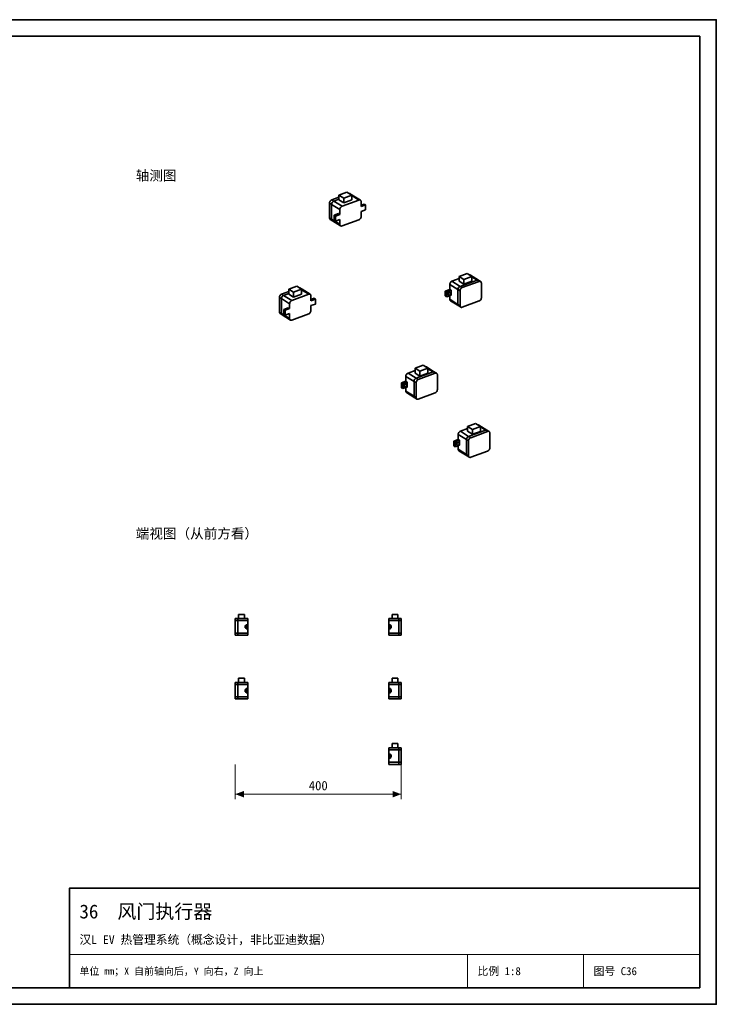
# Model space of a CAD drawing. Header units: millimetres. Extents: x 0 to 420, y 0 to 297.
# Tile 3 of 3: x 210 to 420, y 0 to 297. Entities that reach past the tile are written whole.
import ezdxf
from ezdxf.enums import TextEntityAlignment as Align

# ---------------------------------------------------------------- set-up
doc = ezdxf.new("R2010")
doc.units = ezdxf.units.MM
doc.linetypes.add('DASHED', pattern=[1.524, 1.27, -0.254])
for name, color, linetype, lineweight, true_color in [('DIM', 7, 'Continuous', 18, 0x1e5aa0), ('FRAME', 7, 'Continuous', 35, 0x3c3c3c), ('HIDDEN', 7, 'DASHED', 13, 0x969696), ('OUTLINE', 7, 'Continuous', 35, 0x141414), ('TEXT', 7, 'Continuous', 18, 0x141414), ('THIN', 7, 'Continuous', 13, 0x6e6e6e)]:
    doc.layers.add(name, color=color, linetype=linetype, lineweight=lineweight, true_color=true_color)
doc.styles.add('ZH', font='simsun.ttc')

msp = doc.modelspace()

# ---------------------------------------------------------------- hatches: boundary and pattern name
at = {"layer": 'DIM'}
for points in [[(275, 63.38), (277.6, 62.39), (277.6, 64.36)], [(325, 63.38), (322.4, 64.36), (322.4, 62.39)]]:
    msp.add_hatch(color=7, dxfattribs=at).paths.add_polyline_path(points)

# ---------------------------------------------------------------- linework, layer by layer
for points in [[(275, 72.38), (275, 61.88)], [(325, 72.38), (325, 61.88)], [(275, 63.38), (325, 63.38)]]:
    msp.add_lwpolyline(points, dxfattribs=at)
at = {"layer": 'FRAME'}
for points in [[(0, 0), (420, 0), (420, 297), (0, 297)], [(5, 5), (415, 5), (415, 292), (5, 292)], [(225, 5), (415, 5), (415, 35), (225, 35)]]:
    msp.add_lwpolyline(points, close=True, dxfattribs=at)
at = {"layer": 'HIDDEN'}
for points in [[(275, 115.75), (275, 115.85), (275, 115.96), (275, 116.06), (275, 116.17), (275, 116.27), (275, 116.38)], [(275.75, 116.38), (275, 116.38)], [(275.75, 116.38), (275.75, 116.27), (275.75, 116.17), (275.75, 116.06), (275.75, 115.96), (275.75, 115.85), (275.75, 115.75)], [(278.75, 116.38), (275.75, 116.38)], [(277.75, 117.62), (276, 117.62)], [(276, 116.38), (276, 117.62)], [(277.75, 116.38), (276, 116.38)], [(277.75, 116.38), (276, 116.38)], [(277.75, 116.38), (277.75, 117.62)], [(278.75, 115.75), (278.75, 115.85), (278.75, 115.96), (278.75, 116.06), (278.75, 116.17), (278.75, 116.27), (278.75, 116.38)], [(321.25, 115.75), (321.25, 115.85), (321.25, 115.96), (321.25, 116.06), (321.25, 116.17), (321.25, 116.27), (321.25, 116.38)], [(324.25, 116.38), (321.25, 116.38)], [(324, 117.62), (322.25, 117.62)], [(322.25, 116.38), (322.25, 117.62)], [(324, 116.38), (322.25, 116.38)], [(324, 116.38), (322.25, 116.38)], [(324, 116.38), (324, 117.62)], [(324.25, 116.38), (324.25, 116.27), (324.25, 116.17), (324.25, 116.06), (324.25, 115.96), (324.25, 115.85), (324.25, 115.75)], [(325, 116.38), (324.25, 116.38)], [(325, 115.75), (325, 115.85), (325, 115.96), (325, 116.06), (325, 116.17), (325, 116.27), (325, 116.38)], [(275, 112), (275, 115.75)], [(275.75, 115.75), (275, 115.75)], [(275.75, 112), (275.75, 115.75)], [(278.75, 115.75), (275.75, 115.75)], [(278.01, 114.22), (278.01, 114.05)], [(278.25, 114.22), (278.01, 114.22)], [(278.01, 114.22), (278.01, 114.05)], [(278.01, 114.05), (278.01, 114.22)], [(278.25, 114.05), (278.01, 114.05)], [(278.01, 114.05), (278.01, 113.7)], [(278.25, 114.05), (278.01, 114.05)], [(278.25, 114.05), (278.01, 114.05)], [(278.01, 114.05), (278.01, 113.7)], [(278.01, 113.7), (278.01, 114.05)], [(278.25, 113.7), (278.01, 113.7)], [(278.01, 113.7), (278.01, 113.53)], [(278.25, 113.7), (278.01, 113.7)], [(278.01, 113.7), (278.01, 113.53)], [(278.01, 113.53), (278.01, 113.7)], [(278.25, 113.7), (278.01, 113.7)], [(278.25, 113.53), (278.01, 113.53)], [(278.25, 113.25), (278.25, 114.5)], [(278.75, 114.5), (278.25, 114.5)], [(278.25, 113.25), (278.25, 114.5)], [(278.75, 114.5), (278.25, 114.5)], [(278.25, 113.25), (278.25, 114.5)], [(278.75, 114.5), (278.25, 114.5)], [(278.25, 114.22), (278.25, 114.05)], [(278.25, 114.05), (278.25, 114.22)], [(278.25, 114.22), (278.25, 114.05)], [(278.25, 114.05), (278.25, 114.22)], [(278.25, 114.06), (278.25, 114), (278.25, 113.94), (278.25, 113.88), (278.25, 113.81), (278.25, 113.75), (278.25, 113.69)], [(278.25, 113.69), (278.25, 113.75), (278.25, 113.81), (278.25, 113.88), (278.25, 113.94), (278.25, 114), (278.25, 114.06)], [(278.69, 114.06), (278.25, 114.06)], [(278.25, 114.06), (278.25, 114), (278.25, 113.94), (278.25, 113.88), (278.25, 113.81), (278.25, 113.75), (278.25, 113.69)], [(278.25, 113.69), (278.25, 113.75), (278.25, 113.81), (278.25, 113.88), (278.25, 113.94), (278.25, 114), (278.25, 114.06)], [(278.69, 114.06), (278.25, 114.06)], [(278.25, 114.05), (278.25, 113.7)], [(278.25, 113.7), (278.25, 114.05)], [(278.25, 114.05), (278.25, 113.7)], [(278.25, 113.7), (278.25, 114.05)], [(278.25, 113.7), (278.25, 113.53)], [(278.25, 113.53), (278.25, 113.7)], [(278.25, 113.7), (278.25, 113.53)], [(278.25, 113.53), (278.25, 113.7)], [(278.69, 113.69), (278.25, 113.69)], [(278.69, 113.69), (278.25, 113.69)], [(278.75, 113.25), (278.25, 113.25)], [(278.75, 113.25), (278.25, 113.25)], [(278.75, 113.25), (278.25, 113.25)], [(278.69, 114.06), (278.69, 114), (278.69, 113.94), (278.69, 113.88), (278.69, 113.81), (278.69, 113.75), (278.69, 113.69)], [(278.69, 113.69), (278.69, 113.75), (278.69, 113.81), (278.69, 113.88), (278.69, 113.94), (278.69, 114), (278.69, 114.06)], [(278.69, 114.06), (278.69, 114), (278.69, 113.94), (278.69, 113.88), (278.69, 113.81), (278.69, 113.75), (278.69, 113.69)], [(278.69, 113.69), (278.69, 113.75), (278.69, 113.81), (278.69, 113.88), (278.69, 113.94), (278.69, 114), (278.69, 114.06)], [(278.75, 114.5), (278.75, 115.75)], [(278.75, 113.25), (278.75, 114.5)], [(278.75, 112), (278.75, 113.25)], [(321.25, 114.5), (321.25, 115.75)], [(324.25, 115.75), (321.25, 115.75)], [(321.75, 114.5), (321.25, 114.5)], [(321.25, 113.25), (321.25, 114.5)], [(321.75, 114.5), (321.25, 114.5)], [(321.75, 114.5), (321.25, 114.5)], [(321.75, 113.25), (321.25, 113.25)], [(321.25, 112), (321.25, 113.25)], [(321.75, 113.25), (321.25, 113.25)], [(321.75, 113.25), (321.25, 113.25)], [(321.31, 113.69), (321.31, 113.75), (321.31, 113.81), (321.31, 113.88), (321.31, 113.94), (321.31, 114), (321.31, 114.06)], [(321.31, 114.06), (321.31, 114), (321.31, 113.94), (321.31, 113.88), (321.31, 113.81), (321.31, 113.75), (321.31, 113.69)], [(321.31, 113.69), (321.31, 113.75), (321.31, 113.81), (321.31, 113.88), (321.31, 113.94), (321.31, 114), (321.31, 114.06)], [(321.31, 114.06), (321.31, 114), (321.31, 113.94), (321.31, 113.88), (321.31, 113.81), (321.31, 113.75), (321.31, 113.69)], [(321.31, 114.06), (321.75, 114.06)], [(321.31, 114.06), (321.75, 114.06)], [(321.31, 113.69), (321.75, 113.69)], [(321.31, 113.69), (321.75, 113.69)], [(321.75, 113.25), (321.75, 114.5)], [(321.75, 113.25), (321.75, 114.5)], [(321.75, 113.25), (321.75, 114.5)], [(321.75, 114.05), (321.75, 114.22)], [(321.75, 114.22), (321.75, 114.05)], [(321.75, 114.05), (321.75, 114.22)], [(321.75, 114.22), (321.75, 114.05)], [(321.75, 114.22), (321.99, 114.22)], [(321.75, 113.69), (321.75, 113.75), (321.75, 113.81), (321.75, 113.88), (321.75, 113.94), (321.75, 114), (321.75, 114.06)], [(321.75, 114.06), (321.75, 114), (321.75, 113.94), (321.75, 113.88), (321.75, 113.81), (321.75, 113.75), (321.75, 113.69)], [(321.75, 113.69), (321.75, 113.75), (321.75, 113.81), (321.75, 113.88), (321.75, 113.94), (321.75, 114), (321.75, 114.06)], [(321.75, 114.06), (321.75, 114), (321.75, 113.94), (321.75, 113.88), (321.75, 113.81), (321.75, 113.75), (321.75, 113.69)], [(321.75, 114.05), (321.99, 114.05)], [(321.75, 113.7), (321.75, 114.05)], [(321.75, 114.05), (321.75, 113.7)], [(321.75, 114.05), (321.99, 114.05)], [(321.75, 113.7), (321.75, 114.05)], [(321.75, 114.05), (321.75, 113.7)], [(321.75, 114.05), (321.99, 114.05)], [(321.75, 113.7), (321.99, 113.7)], [(321.75, 113.53), (321.75, 113.7)], [(321.75, 113.7), (321.75, 113.53)], [(321.75, 113.7), (321.99, 113.7)], [(321.75, 113.53), (321.75, 113.7)], [(321.75, 113.7), (321.99, 113.7)], [(321.75, 113.7), (321.75, 113.53)], [(321.75, 113.53), (321.99, 113.53)], [(321.99, 114.05), (321.99, 114.22)], [(321.99, 114.05), (321.99, 114.22)], [(321.99, 114.22), (321.99, 114.05)], [(321.99, 113.7), (321.99, 114.05)], [(321.99, 113.7), (321.99, 114.05)], [(321.99, 114.05), (321.99, 113.7)], [(321.99, 113.53), (321.99, 113.7)], [(321.99, 113.53), (321.99, 113.7)], [(321.99, 113.7), (321.99, 113.53)], [(324.25, 112), (324.25, 115.75)], [(325, 115.75), (324.25, 115.75)], [(325, 112), (325, 115.75)], [(275, 112), (275, 111.9), (275, 111.79), (275, 111.69), (275, 111.58), (275, 111.48), (275, 111.38)], [(275.75, 112), (275, 112)], [(275.75, 111.38), (275, 111.38)], [(275.75, 112), (275.75, 111.9), (275.75, 111.79), (275.75, 111.69), (275.75, 111.58), (275.75, 111.48), (275.75, 111.38)], [(278.75, 112), (275.75, 112)], [(278.75, 111.38), (275.75, 111.38)], [(278.75, 112), (278.75, 111.9), (278.75, 111.79), (278.75, 111.69), (278.75, 111.58), (278.75, 111.48), (278.75, 111.38)], [(321.25, 112), (321.25, 111.9), (321.25, 111.79), (321.25, 111.69), (321.25, 111.58), (321.25, 111.48), (321.25, 111.38)], [(324.25, 112), (321.25, 112)], [(324.25, 111.38), (321.25, 111.38)], [(324.25, 112), (324.25, 111.9), (324.25, 111.79), (324.25, 111.69), (324.25, 111.58), (324.25, 111.48), (324.25, 111.38)], [(325, 112), (324.25, 112)], [(325, 111.38), (324.25, 111.38)], [(325, 112), (325, 111.9), (325, 111.79), (325, 111.69), (325, 111.58), (325, 111.48), (325, 111.38)], [(277.75, 98.38), (276, 98.38)], [(276, 97.12), (276, 98.38)], [(277.75, 97.12), (277.75, 98.38)], [(324, 98.38), (322.25, 98.38)], [(322.25, 97.12), (322.25, 98.38)], [(324, 97.12), (324, 98.38)], [(275, 96.5), (275, 96.6), (275, 96.71), (275, 96.81), (275, 96.92), (275, 97.02), (275, 97.12)], [(275.75, 97.12), (275, 97.12)], [(275, 92.75), (275, 96.5)], [(275.75, 96.5), (275, 96.5)], [(275.75, 97.12), (275.75, 97.02), (275.75, 96.92), (275.75, 96.81), (275.75, 96.71), (275.75, 96.6), (275.75, 96.5)], [(278.75, 97.12), (275.75, 97.12)], [(275.75, 92.75), (275.75, 96.5)], [(278.75, 96.5), (275.75, 96.5)], [(277.75, 97.12), (276, 97.12)], [(277.75, 97.12), (276, 97.12)], [(278.25, 94), (278.25, 95.25)], [(278.75, 95.25), (278.25, 95.25)], [(278.25, 94), (278.25, 95.25)], [(278.75, 95.25), (278.25, 95.25)], [(278.25, 94), (278.25, 95.25)], [(278.75, 95.25), (278.25, 95.25)], [(278.75, 96.5), (278.75, 96.6), (278.75, 96.71), (278.75, 96.81), (278.75, 96.92), (278.75, 97.02), (278.75, 97.12)], [(278.75, 95.25), (278.75, 96.5)], [(278.75, 94), (278.75, 95.25)], [(321.25, 96.5), (321.25, 96.6), (321.25, 96.71), (321.25, 96.81), (321.25, 96.92), (321.25, 97.02), (321.25, 97.12)], [(324.25, 97.12), (321.25, 97.12)], [(321.25, 95.25), (321.25, 96.5)], [(324.25, 96.5), (321.25, 96.5)], [(321.75, 95.25), (321.25, 95.25)], [(321.25, 94), (321.25, 95.25)], [(321.75, 95.25), (321.25, 95.25)], [(321.75, 95.25), (321.25, 95.25)], [(321.75, 94), (321.75, 95.25)], [(321.75, 94), (321.75, 95.25)], [(321.75, 94), (321.75, 95.25)], [(324, 97.12), (322.25, 97.12)], [(324, 97.12), (322.25, 97.12)], [(324.25, 97.12), (324.25, 97.02), (324.25, 96.92), (324.25, 96.81), (324.25, 96.71), (324.25, 96.6), (324.25, 96.5)], [(325, 97.12), (324.25, 97.12)], [(324.25, 92.75), (324.25, 96.5)], [(325, 96.5), (324.25, 96.5)], [(325, 96.5), (325, 96.6), (325, 96.71), (325, 96.81), (325, 96.92), (325, 97.02), (325, 97.12)], [(325, 92.75), (325, 96.5)], [(275, 92.75), (275, 92.65), (275, 92.54), (275, 92.44), (275, 92.33), (275, 92.23), (275, 92.12)], [(275.75, 92.75), (275, 92.75)], [(275.75, 92.12), (275, 92.12)], [(275.75, 92.75), (275.75, 92.65), (275.75, 92.54), (275.75, 92.44), (275.75, 92.33), (275.75, 92.23), (275.75, 92.12)], [(278.75, 92.75), (275.75, 92.75)], [(278.75, 92.12), (275.75, 92.12)], [(278.01, 94.97), (278.01, 94.8)], [(278.25, 94.97), (278.01, 94.97)], [(278.01, 94.97), (278.01, 94.8)], [(278.01, 94.8), (278.01, 94.97)], [(278.25, 94.8), (278.01, 94.8)], [(278.01, 94.8), (278.01, 94.45)], [(278.25, 94.8), (278.01, 94.8)], [(278.25, 94.8), (278.01, 94.8)], [(278.01, 94.8), (278.01, 94.45)], [(278.01, 94.45), (278.01, 94.8)], [(278.25, 94.45), (278.01, 94.45)], [(278.01, 94.45), (278.01, 94.28)], [(278.25, 94.45), (278.01, 94.45)], [(278.01, 94.45), (278.01, 94.28)], [(278.01, 94.28), (278.01, 94.45)], [(278.25, 94.45), (278.01, 94.45)], [(278.25, 94.28), (278.01, 94.28)], [(278.25, 94.97), (278.25, 94.8)], [(278.25, 94.8), (278.25, 94.97)], [(278.25, 94.97), (278.25, 94.8)], [(278.25, 94.8), (278.25, 94.97)], [(278.25, 94.81), (278.25, 94.75), (278.25, 94.69), (278.25, 94.62), (278.25, 94.56), (278.25, 94.5), (278.25, 94.44)], [(278.25, 94.44), (278.25, 94.5), (278.25, 94.56), (278.25, 94.62), (278.25, 94.69), (278.25, 94.75), (278.25, 94.81)], [(278.69, 94.81), (278.25, 94.81)], [(278.25, 94.81), (278.25, 94.75), (278.25, 94.69), (278.25, 94.62), (278.25, 94.56), (278.25, 94.5), (278.25, 94.44)], [(278.25, 94.44), (278.25, 94.5), (278.25, 94.56), (278.25, 94.62), (278.25, 94.69), (278.25, 94.75), (278.25, 94.81)], [(278.69, 94.81), (278.25, 94.81)], [(278.25, 94.8), (278.25, 94.45)], [(278.25, 94.45), (278.25, 94.8)], [(278.25, 94.8), (278.25, 94.45)], [(278.25, 94.45), (278.25, 94.8)], [(278.25, 94.45), (278.25, 94.28)], [(278.25, 94.28), (278.25, 94.45)], [(278.25, 94.45), (278.25, 94.28)], [(278.25, 94.28), (278.25, 94.45)], [(278.69, 94.44), (278.25, 94.44)], [(278.69, 94.44), (278.25, 94.44)], [(278.75, 94), (278.25, 94)], [(278.75, 94), (278.25, 94)], [(278.75, 94), (278.25, 94)], [(278.69, 94.81), (278.69, 94.75), (278.69, 94.69), (278.69, 94.62), (278.69, 94.56), (278.69, 94.5), (278.69, 94.44)], [(278.69, 94.44), (278.69, 94.5), (278.69, 94.56), (278.69, 94.62), (278.69, 94.69), (278.69, 94.75), (278.69, 94.81)], [(278.69, 94.81), (278.69, 94.75), (278.69, 94.69), (278.69, 94.62), (278.69, 94.56), (278.69, 94.5), (278.69, 94.44)], [(278.69, 94.44), (278.69, 94.5), (278.69, 94.56), (278.69, 94.62), (278.69, 94.69), (278.69, 94.75), (278.69, 94.81)], [(278.75, 92.75), (278.75, 94)], [(278.75, 92.75), (278.75, 92.65), (278.75, 92.54), (278.75, 92.44), (278.75, 92.33), (278.75, 92.23), (278.75, 92.12)], [(321.75, 94), (321.25, 94)], [(321.25, 92.75), (321.25, 94)], [(321.75, 94), (321.25, 94)], [(321.75, 94), (321.25, 94)], [(321.25, 92.75), (321.25, 92.65), (321.25, 92.54), (321.25, 92.44), (321.25, 92.33), (321.25, 92.23), (321.25, 92.12)], [(324.25, 92.75), (321.25, 92.75)], [(324.25, 92.12), (321.25, 92.12)], [(321.31, 94.44), (321.31, 94.5), (321.31, 94.56), (321.31, 94.62), (321.31, 94.69), (321.31, 94.75), (321.31, 94.81)], [(321.31, 94.81), (321.31, 94.75), (321.31, 94.69), (321.31, 94.62), (321.31, 94.56), (321.31, 94.5), (321.31, 94.44)], [(321.31, 94.44), (321.31, 94.5), (321.31, 94.56), (321.31, 94.62), (321.31, 94.69), (321.31, 94.75), (321.31, 94.81)], [(321.31, 94.81), (321.31, 94.75), (321.31, 94.69), (321.31, 94.62), (321.31, 94.56), (321.31, 94.5), (321.31, 94.44)], [(321.31, 94.81), (321.75, 94.81)], [(321.31, 94.81), (321.75, 94.81)], [(321.31, 94.44), (321.75, 94.44)], [(321.31, 94.44), (321.75, 94.44)], [(321.75, 94.8), (321.75, 94.97)], [(321.75, 94.97), (321.75, 94.8)], [(321.75, 94.8), (321.75, 94.97)], [(321.75, 94.97), (321.75, 94.8)], [(321.75, 94.97), (321.99, 94.97)], [(321.75, 94.44), (321.75, 94.5), (321.75, 94.56), (321.75, 94.62), (321.75, 94.69), (321.75, 94.75), (321.75, 94.81)], [(321.75, 94.81), (321.75, 94.75), (321.75, 94.69), (321.75, 94.62), (321.75, 94.56), (321.75, 94.5), (321.75, 94.44)], [(321.75, 94.44), (321.75, 94.5), (321.75, 94.56), (321.75, 94.62), (321.75, 94.69), (321.75, 94.75), (321.75, 94.81)], [(321.75, 94.81), (321.75, 94.75), (321.75, 94.69), (321.75, 94.62), (321.75, 94.56), (321.75, 94.5), (321.75, 94.44)], [(321.75, 94.8), (321.99, 94.8)], [(321.75, 94.45), (321.75, 94.8)], [(321.75, 94.8), (321.75, 94.45)], [(321.75, 94.8), (321.99, 94.8)], [(321.75, 94.45), (321.75, 94.8)], [(321.75, 94.8), (321.75, 94.45)], [(321.75, 94.8), (321.99, 94.8)], [(321.75, 94.45), (321.99, 94.45)], [(321.75, 94.28), (321.75, 94.45)], [(321.75, 94.45), (321.75, 94.28)], [(321.75, 94.45), (321.99, 94.45)], [(321.75, 94.28), (321.75, 94.45)], [(321.75, 94.45), (321.99, 94.45)], [(321.75, 94.45), (321.75, 94.28)], [(321.75, 94.28), (321.99, 94.28)], [(321.99, 94.8), (321.99, 94.97)], [(321.99, 94.8), (321.99, 94.97)], [(321.99, 94.97), (321.99, 94.8)], [(321.99, 94.45), (321.99, 94.8)], [(321.99, 94.45), (321.99, 94.8)], [(321.99, 94.8), (321.99, 94.45)], [(321.99, 94.28), (321.99, 94.45)], [(321.99, 94.28), (321.99, 94.45)], [(321.99, 94.45), (321.99, 94.28)], [(324.25, 92.75), (324.25, 92.65), (324.25, 92.54), (324.25, 92.44), (324.25, 92.33), (324.25, 92.23), (324.25, 92.12)], [(325, 92.75), (324.25, 92.75)], [(325, 92.12), (324.25, 92.12)], [(325, 92.75), (325, 92.65), (325, 92.54), (325, 92.44), (325, 92.33), (325, 92.23), (325, 92.12)], [(321.25, 76.75), (321.25, 76.85), (321.25, 76.96), (321.25, 77.06), (321.25, 77.17), (321.25, 77.27), (321.25, 77.38)], [(324.25, 77.38), (321.25, 77.38)], [(324, 78.62), (322.25, 78.62)], [(322.25, 77.38), (322.25, 78.62)], [(324, 77.38), (322.25, 77.38)], [(324, 77.38), (322.25, 77.38)], [(324, 77.38), (324, 78.62)], [(324.25, 77.38), (324.25, 77.27), (324.25, 77.17), (324.25, 77.06), (324.25, 76.96), (324.25, 76.85), (324.25, 76.75)], [(325, 77.38), (324.25, 77.38)], [(325, 76.75), (325, 76.85), (325, 76.96), (325, 77.06), (325, 77.17), (325, 77.27), (325, 77.38)], [(321.25, 75.5), (321.25, 76.75)], [(324.25, 76.75), (321.25, 76.75)], [(321.75, 75.5), (321.25, 75.5)], [(321.25, 74.25), (321.25, 75.5)], [(321.75, 75.5), (321.25, 75.5)], [(321.75, 75.5), (321.25, 75.5)], [(321.75, 74.25), (321.25, 74.25)], [(321.25, 73), (321.25, 74.25)], [(321.75, 74.25), (321.25, 74.25)], [(321.75, 74.25), (321.25, 74.25)], [(321.31, 74.69), (321.31, 74.75), (321.31, 74.81), (321.31, 74.88), (321.31, 74.94), (321.31, 75), (321.31, 75.06)], [(321.31, 75.06), (321.31, 75), (321.31, 74.94), (321.31, 74.88), (321.31, 74.81), (321.31, 74.75), (321.31, 74.69)], [(321.31, 74.69), (321.31, 74.75), (321.31, 74.81), (321.31, 74.88), (321.31, 74.94), (321.31, 75), (321.31, 75.06)], [(321.31, 75.06), (321.31, 75), (321.31, 74.94), (321.31, 74.88), (321.31, 74.81), (321.31, 74.75), (321.31, 74.69)], [(321.31, 75.06), (321.75, 75.06)], [(321.31, 75.06), (321.75, 75.06)], [(321.31, 74.69), (321.75, 74.69)], [(321.31, 74.69), (321.75, 74.69)], [(321.75, 74.25), (321.75, 75.5)], [(321.75, 74.25), (321.75, 75.5)], [(321.75, 74.25), (321.75, 75.5)], [(321.75, 75.05), (321.75, 75.22)], [(321.75, 75.22), (321.75, 75.05)], [(321.75, 75.05), (321.75, 75.22)], [(321.75, 75.22), (321.75, 75.05)], [(321.75, 75.22), (321.99, 75.22)], [(321.75, 74.69), (321.75, 74.75), (321.75, 74.81), (321.75, 74.88), (321.75, 74.94), (321.75, 75), (321.75, 75.06)], [(321.75, 75.06), (321.75, 75), (321.75, 74.94), (321.75, 74.88), (321.75, 74.81), (321.75, 74.75), (321.75, 74.69)], [(321.75, 74.69), (321.75, 74.75), (321.75, 74.81), (321.75, 74.88), (321.75, 74.94), (321.75, 75), (321.75, 75.06)], [(321.75, 75.06), (321.75, 75), (321.75, 74.94), (321.75, 74.88), (321.75, 74.81), (321.75, 74.75), (321.75, 74.69)], [(321.75, 75.05), (321.99, 75.05)], [(321.75, 74.7), (321.75, 75.05)], [(321.75, 75.05), (321.75, 74.7)], [(321.75, 75.05), (321.99, 75.05)], [(321.75, 74.7), (321.75, 75.05)], [(321.75, 75.05), (321.75, 74.7)], [(321.75, 75.05), (321.99, 75.05)], [(321.75, 74.7), (321.99, 74.7)], [(321.75, 74.53), (321.75, 74.7)], [(321.75, 74.7), (321.75, 74.53)], [(321.75, 74.7), (321.99, 74.7)], [(321.75, 74.53), (321.75, 74.7)], [(321.75, 74.7), (321.99, 74.7)], [(321.75, 74.7), (321.75, 74.53)], [(321.75, 74.53), (321.99, 74.53)], [(321.99, 75.05), (321.99, 75.22)], [(321.99, 75.05), (321.99, 75.22)], [(321.99, 75.22), (321.99, 75.05)], [(321.99, 74.7), (321.99, 75.05)], [(321.99, 74.7), (321.99, 75.05)], [(321.99, 75.05), (321.99, 74.7)], [(321.99, 74.53), (321.99, 74.7)], [(321.99, 74.53), (321.99, 74.7)], [(321.99, 74.7), (321.99, 74.53)], [(324.25, 73), (324.25, 76.75)], [(325, 76.75), (324.25, 76.75)], [(325, 73), (325, 76.75)], [(321.25, 73), (321.25, 72.9), (321.25, 72.79), (321.25, 72.69), (321.25, 72.58), (321.25, 72.48), (321.25, 72.38)], [(324.25, 73), (321.25, 73)], [(324.25, 72.38), (321.25, 72.38)], [(324.25, 73), (324.25, 72.9), (324.25, 72.79), (324.25, 72.69), (324.25, 72.58), (324.25, 72.48), (324.25, 72.38)], [(325, 73), (324.25, 73)], [(325, 72.38), (324.25, 72.38)], [(325, 73), (325, 72.9), (325, 72.79), (325, 72.69), (325, 72.58), (325, 72.48), (325, 72.38)]]:
    msp.add_lwpolyline(points, dxfattribs=at)
at = {"layer": 'OUTLINE'}
for points in [[(306.25, 244.11), (308.66, 245)], [(307.69, 243.21), (306.25, 244.11)], [(306.25, 242.63), (306.25, 244.11)], [(307.69, 243.21), (310.1, 244.1)], [(310.1, 244.1), (308.66, 245)], [(309.62, 244.51), (309.58, 244.53), (309.54, 244.55), (309.49, 244.56), (309.44, 244.57), (309.4, 244.57), (309.35, 244.57)], [(310.24, 244.12), (309.62, 244.51)], [(309.97, 244.18), (310.02, 244.18), (310.06, 244.18), (310.11, 244.17), (310.16, 244.16), (310.2, 244.14), (310.24, 244.12)], [(310.1, 242.62), (310.1, 244.1)], [(312.26, 242.6), (310.1, 243.95)], [(312.71, 242.57), (310.24, 244.12)], [(303.42, 241.66), (303.44, 241.87), (303.51, 242.07), (303.61, 242.25), (303.74, 242.41), (303.9, 242.55), (304.09, 242.65)], [(303.42, 237.22), (303.42, 241.66)], [(304.04, 241.27), (303.42, 241.66)], [(304.04, 241.27), (304.06, 241.48), (304.13, 241.68), (304.23, 241.86), (304.36, 242.03), (304.52, 242.16), (304.71, 242.26)], [(304.04, 236.83), (304.04, 241.27)], [(306.51, 239.73), (304.04, 241.27)], [(304.09, 242.65), (306.25, 243.45)], [(304.71, 242.26), (304.09, 242.65)], [(306.25, 242.83), (304.71, 242.26)], [(307.18, 240.71), (304.71, 242.26)], [(307.69, 241.73), (306.25, 242.63)], [(306.51, 239.73), (306.53, 239.93), (306.6, 240.13), (306.7, 240.32), (306.83, 240.48), (306.99, 240.62), (307.18, 240.71)], [(307.18, 240.71), (312.26, 242.6)], [(307.69, 241.73), (307.69, 243.21)], [(307.69, 241.73), (310.1, 242.62)], [(312.71, 242.57), (312.64, 242.61), (312.57, 242.63), (312.49, 242.64), (312.42, 242.63), (312.34, 242.62), (312.26, 242.6)], [(312.93, 242.1), (312.93, 242.19), (312.91, 242.28), (312.88, 242.37), (312.84, 242.45), (312.78, 242.52), (312.71, 242.57)], [(312.93, 240.62), (312.93, 242.1)], [(312.93, 241.03), (313.86, 241.38)], [(312.93, 240.62), (314.27, 241.12)], [(314.27, 241.12), (313.86, 241.38)], [(314.27, 239.64), (314.27, 241.12)], [(304.76, 238.01), (306.1, 238.5)], [(304.76, 236.53), (304.76, 238.01)], [(305.17, 237.75), (304.76, 238.01)], [(305.17, 237.75), (306.51, 238.25)], [(305.17, 236.27), (305.17, 237.75)], [(306.51, 238.25), (306.1, 238.5)], [(306.51, 238.25), (306.51, 239.73)], [(312.93, 237.66), (312.91, 237.45), (312.84, 237.25), (312.74, 237.07), (312.61, 236.91), (312.45, 236.77), (312.26, 236.67)], [(312.93, 239.14), (314.27, 239.64)], [(312.93, 237.66), (312.93, 239.14)], [(303.42, 237.22), (303.42, 237.13), (303.44, 237.04), (303.47, 236.95), (303.51, 236.87), (303.57, 236.8), (303.64, 236.75)], [(304.04, 236.83), (303.42, 237.22)], [(304.26, 236.36), (303.64, 236.75)], [(304.26, 236.36), (304.19, 236.42), (304.13, 236.49), (304.09, 236.57), (304.06, 236.65), (304.04, 236.74), (304.04, 236.83)], [(306.51, 235.28), (304.04, 236.83)], [(306.73, 234.82), (304.26, 236.36)], [(305.17, 236.27), (304.76, 236.53)], [(305.17, 236.27), (306.51, 236.76)], [(306.51, 235.28), (306.51, 236.76)], [(306.51, 235.28), (306.51, 235.19), (306.53, 235.1), (306.56, 235.02), (306.6, 234.94), (306.66, 234.87), (306.73, 234.82)], [(306.73, 234.82), (306.8, 234.78), (306.87, 234.76), (306.95, 234.75), (307.03, 234.75), (307.1, 234.77), (307.18, 234.79)], [(307.18, 234.79), (312.26, 236.67)], [(342.48, 219.58), (344.89, 220.47)], [(346.34, 219.57), (344.89, 220.47)], [(345.86, 219.98), (345.82, 220), (345.77, 220.02), (345.73, 220.03), (345.68, 220.04), (345.63, 220.04), (345.58, 220.04)], [(348.33, 218.43), (345.86, 219.98)], [(339.65, 217.13), (339.68, 217.34), (339.74, 217.54), (339.84, 217.72), (339.98, 217.89), (340.14, 218.02), (340.32, 218.12)], [(339.65, 215.65), (339.65, 217.13)], [(342.12, 215.59), (339.65, 217.13)], [(340.32, 218.12), (342.48, 218.92)], [(342.79, 216.57), (340.32, 218.12)], [(343.93, 218.68), (342.48, 219.58)], [(342.48, 218.1), (342.48, 219.58)], [(343.93, 217.2), (342.48, 218.1)], [(347.88, 218.46), (342.79, 216.57)], [(343.41, 216.19), (348.5, 218.07)], [(343.93, 218.68), (346.34, 219.57)], [(343.93, 217.2), (343.93, 218.68)], [(343.93, 217.2), (346.34, 218.09)], [(346.34, 218.09), (346.34, 219.57)], [(347.88, 218.46), (346.34, 219.42)], [(347.88, 218.46), (347.96, 218.48), (348.03, 218.49), (348.11, 218.5), (348.19, 218.49), (348.26, 218.47), (348.33, 218.43)], [(348.5, 218.07), (347.88, 218.46)], [(348.95, 218.05), (348.33, 218.43)], [(348.95, 218.05), (348.88, 218.08), (348.8, 218.1), (348.73, 218.11), (348.65, 218.11), (348.57, 218.09), (348.5, 218.07)], [(349.17, 217.58), (349.16, 217.67), (349.15, 217.76), (349.12, 217.84), (349.07, 217.92), (349.02, 217.99), (348.95, 218.05)], [(349.17, 213.14), (349.17, 217.58)], [(288.29, 213.25), (288.31, 213.46), (288.38, 213.66), (288.48, 213.84), (288.61, 214.01), (288.77, 214.14), (288.96, 214.24)], [(288.91, 212.87), (288.93, 213.07), (289, 213.27), (289.1, 213.46), (289.23, 213.62), (289.39, 213.76), (289.57, 213.85)], [(288.96, 214.24), (291.12, 215.04)], [(289.57, 213.85), (288.96, 214.24)], [(291.12, 214.43), (289.57, 213.85)], [(292.05, 212.31), (289.57, 213.85)], [(291.12, 215.7), (293.53, 216.59)], [(292.56, 214.8), (291.12, 215.7)], [(291.12, 214.22), (291.12, 215.7)], [(292.56, 213.32), (291.12, 214.22)], [(292.05, 212.31), (297.13, 214.19)], [(292.56, 214.8), (294.97, 215.69)], [(292.56, 213.32), (292.56, 214.8)], [(292.56, 213.32), (294.97, 214.21)], [(294.97, 215.69), (293.53, 216.59)], [(294.49, 216.1), (294.45, 216.12), (294.41, 216.14), (294.36, 216.15), (294.31, 216.16), (294.27, 216.16), (294.22, 216.16)], [(295.11, 215.71), (294.49, 216.1)], [(294.84, 215.78), (294.88, 215.78), (294.93, 215.77), (294.98, 215.77), (295.02, 215.75), (295.07, 215.74), (295.11, 215.71)], [(294.97, 214.21), (294.97, 215.69)], [(297.13, 214.19), (294.97, 215.54)], [(297.58, 214.17), (295.11, 215.71)], [(297.58, 214.17), (297.51, 214.2), (297.44, 214.22), (297.36, 214.23), (297.28, 214.23), (297.21, 214.21), (297.13, 214.19)], [(297.8, 213.7), (297.8, 213.79), (297.78, 213.88), (297.75, 213.96), (297.71, 214.04), (297.65, 214.11), (297.58, 214.17)], [(338.31, 215.16), (339.65, 215.65)], [(338.31, 213.67), (338.31, 215.16)], [(338.72, 214.9), (338.31, 215.16)], [(338.72, 214.9), (340.06, 215.39)], [(338.72, 213.42), (338.72, 214.9)], [(338.72, 213.42), (340.06, 213.91)], [(339.39, 214.82), (339.07, 214.49)], [(339.07, 214.49), (339.07, 214.08)], [(339.07, 214.49), (339.27, 214.37)], [(339.07, 214.08), (339.27, 213.96)], [(339.6, 214.69), (339.27, 214.37)], [(339.27, 214.37), (339.27, 213.96)], [(339.27, 213.96), (339.6, 213.87)], [(339.72, 214.73), (339.39, 214.82)], [(339.39, 214.82), (339.6, 214.69)], [(339.92, 214.6), (339.6, 214.69)], [(339.6, 213.87), (339.92, 214.19)], [(340.06, 215.39), (339.65, 215.65)], [(339.72, 214.73), (339.92, 214.6)], [(339.92, 214.19), (339.92, 214.6)], [(340.06, 213.91), (340.06, 215.39)], [(342.12, 215.59), (342.15, 215.79), (342.22, 215.99), (342.32, 216.18), (342.45, 216.34), (342.61, 216.48), (342.79, 216.57)], [(342.12, 211.14), (342.12, 215.59)], [(342.74, 215.2), (342.12, 215.59)], [(342.74, 215.2), (342.77, 215.41), (342.83, 215.61), (342.93, 215.79), (343.07, 215.95), (343.23, 216.09), (343.41, 216.19)], [(342.74, 210.76), (342.74, 215.2)], [(343.41, 216.19), (342.79, 216.57)], [(288.29, 208.81), (288.29, 213.25)], [(288.91, 212.87), (288.29, 213.25)], [(288.91, 208.42), (288.91, 212.87)], [(291.38, 211.32), (288.91, 212.87)], [(291.38, 211.32), (291.4, 211.53), (291.47, 211.73), (291.57, 211.91), (291.7, 212.08), (291.86, 212.21), (292.05, 212.31)], [(291.38, 209.84), (291.38, 211.32)], [(297.8, 212.22), (297.8, 213.7)], [(297.8, 212.63), (298.73, 212.97)], [(297.8, 212.22), (299.14, 212.71)], [(297.8, 210.74), (299.14, 211.23)], [(299.14, 212.71), (298.73, 212.97)], [(299.14, 211.23), (299.14, 212.71)], [(338.72, 213.42), (338.31, 213.67)], [(339.65, 212.69), (339.65, 213.76)], [(339.65, 212.69), (339.66, 212.6), (339.67, 212.51), (339.7, 212.43), (339.75, 212.35), (339.8, 212.28), (339.87, 212.22)], [(342.12, 211.14), (339.65, 212.69)], [(342.35, 210.68), (339.87, 212.22)], [(342.35, 210.68), (342.27, 210.73), (342.22, 210.8), (342.17, 210.88), (342.15, 210.96), (342.13, 211.05), (342.12, 211.14)], [(342.74, 210.76), (342.12, 211.14)], [(343.41, 210.26), (348.5, 212.15)], [(349.17, 213.14), (349.14, 212.93), (349.08, 212.73), (348.98, 212.54), (348.84, 212.38), (348.68, 212.24), (348.5, 212.15)], [(288.29, 208.81), (288.29, 208.72), (288.31, 208.63), (288.34, 208.55), (288.38, 208.47), (288.44, 208.4), (288.51, 208.34)], [(288.91, 208.42), (288.29, 208.81)], [(289.13, 207.96), (288.51, 208.34)], [(289.13, 207.96), (289.06, 208.01), (289, 208.08), (288.96, 208.16), (288.93, 208.25), (288.91, 208.33), (288.91, 208.42)], [(291.38, 206.88), (288.91, 208.42)], [(291.6, 206.41), (289.13, 207.96)], [(289.63, 209.6), (290.97, 210.1)], [(289.63, 208.12), (289.63, 209.6)], [(290.04, 209.34), (289.63, 209.6)], [(290.04, 207.86), (289.63, 208.12)], [(290.04, 209.34), (291.38, 209.84)], [(290.04, 207.86), (290.04, 209.34)], [(290.04, 207.86), (291.38, 208.36)], [(291.38, 209.84), (290.97, 210.1)], [(291.38, 206.88), (291.38, 208.36)], [(292.05, 206.39), (297.13, 208.27)], [(297.8, 209.26), (297.78, 209.05), (297.71, 208.85), (297.61, 208.67), (297.48, 208.5), (297.32, 208.37), (297.13, 208.27)], [(297.8, 209.26), (297.8, 210.74)], [(342.96, 210.29), (342.35, 210.68)], [(342.74, 210.76), (342.75, 210.67), (342.76, 210.58), (342.79, 210.49), (342.84, 210.41), (342.89, 210.34), (342.96, 210.29)], [(342.96, 210.29), (343.03, 210.25), (343.11, 210.23), (343.18, 210.22), (343.26, 210.23), (343.34, 210.24), (343.41, 210.26)], [(291.38, 206.88), (291.38, 206.79), (291.4, 206.7), (291.43, 206.61), (291.47, 206.53), (291.53, 206.47), (291.6, 206.41)], [(291.6, 206.41), (291.67, 206.37), (291.74, 206.35), (291.82, 206.35), (291.9, 206.35), (291.97, 206.36), (292.05, 206.39)], [(326.4, 189.42), (326.42, 189.63), (326.49, 189.83), (326.59, 190.01), (326.72, 190.17), (326.88, 190.31), (327.07, 190.41)], [(327.07, 190.41), (329.23, 191.21)], [(329.54, 188.86), (327.07, 190.41)], [(329.23, 191.87), (331.64, 192.76)], [(330.67, 190.97), (329.23, 191.87)], [(329.23, 190.39), (329.23, 191.87)], [(330.67, 189.49), (329.23, 190.39)], [(334.63, 190.75), (329.54, 188.86)], [(330.16, 188.48), (335.24, 190.36)], [(330.67, 190.97), (333.08, 191.86)], [(330.67, 189.49), (330.67, 190.97)], [(330.67, 189.49), (333.08, 190.38)], [(333.08, 191.86), (331.64, 192.76)], [(332.6, 192.27), (332.56, 192.29), (332.52, 192.31), (332.47, 192.32), (332.42, 192.33), (332.38, 192.33), (332.33, 192.33)], [(335.07, 190.72), (332.6, 192.27)], [(333.08, 190.38), (333.08, 191.86)], [(334.63, 190.75), (333.08, 191.71)], [(334.63, 190.75), (334.7, 190.77), (334.78, 190.78), (334.85, 190.79), (334.93, 190.78), (335, 190.76), (335.07, 190.72)], [(335.24, 190.36), (334.63, 190.75)], [(335.69, 190.33), (335.07, 190.72)], [(335.69, 190.33), (335.62, 190.37), (335.55, 190.39), (335.47, 190.4), (335.39, 190.4), (335.32, 190.38), (335.24, 190.36)], [(335.91, 189.87), (335.91, 189.96), (335.89, 190.04), (335.86, 190.13), (335.82, 190.21), (335.76, 190.28), (335.69, 190.33)], [(325.06, 187.44), (326.4, 187.94)], [(325.06, 185.96), (325.06, 187.44)], [(325.47, 187.19), (325.06, 187.44)], [(325.47, 187.19), (326.81, 187.68)], [(325.47, 185.71), (325.47, 187.19)], [(326.4, 187.94), (326.4, 189.42)], [(328.87, 187.87), (326.4, 189.42)], [(326.81, 187.68), (326.4, 187.94)], [(326.81, 186.2), (326.81, 187.68)], [(328.87, 187.87), (328.89, 188.08), (328.96, 188.28), (329.06, 188.47), (329.19, 188.63), (329.35, 188.76), (329.54, 188.86)], [(328.87, 183.43), (328.87, 187.87)], [(329.49, 187.49), (328.87, 187.87)], [(329.49, 187.49), (329.51, 187.7), (329.58, 187.9), (329.68, 188.08), (329.81, 188.24), (329.97, 188.38), (330.16, 188.48)], [(329.49, 183.05), (329.49, 187.49)], [(330.16, 188.48), (329.54, 188.86)], [(335.91, 185.42), (335.91, 189.87)], [(325.47, 185.71), (325.06, 185.96)], [(325.47, 185.71), (326.81, 186.2)], [(326.14, 187.1), (325.82, 186.78)], [(325.82, 186.78), (325.82, 186.37)], [(325.82, 186.78), (326.02, 186.65)], [(325.82, 186.37), (326.02, 186.24)], [(326.34, 186.98), (326.02, 186.65)], [(326.02, 186.65), (326.02, 186.24)], [(326.02, 186.24), (326.34, 186.16)], [(326.46, 187.02), (326.14, 187.1)], [(326.14, 187.1), (326.34, 186.98)], [(326.66, 186.89), (326.34, 186.98)], [(326.34, 186.16), (326.66, 186.48)], [(326.4, 184.98), (326.4, 186.05)], [(326.4, 184.98), (326.4, 184.89), (326.42, 184.8), (326.45, 184.71), (326.49, 184.63), (326.55, 184.56), (326.62, 184.51)], [(328.87, 183.43), (326.4, 184.98)], [(326.46, 187.02), (326.66, 186.89)], [(329.09, 182.96), (326.62, 184.51)], [(326.66, 186.48), (326.66, 186.89)], [(330.16, 182.55), (335.24, 184.44)], [(335.91, 185.42), (335.89, 185.22), (335.82, 185.02), (335.72, 184.83), (335.59, 184.67), (335.43, 184.53), (335.24, 184.44)], [(329.09, 182.96), (329.02, 183.02), (328.96, 183.09), (328.92, 183.17), (328.89, 183.25), (328.87, 183.34), (328.87, 183.43)], [(329.49, 183.05), (328.87, 183.43)], [(329.71, 182.58), (329.09, 182.96)], [(329.49, 183.05), (329.49, 182.96), (329.51, 182.87), (329.54, 182.78), (329.58, 182.7), (329.64, 182.63), (329.71, 182.58)], [(329.71, 182.58), (329.78, 182.54), (329.85, 182.52), (329.93, 182.51), (330.01, 182.52), (330.08, 182.53), (330.16, 182.55)], [(342.2, 171.87), (342.22, 172.08), (342.29, 172.28), (342.39, 172.46), (342.52, 172.62), (342.68, 172.76), (342.87, 172.86)], [(342.87, 172.86), (345.03, 173.66)], [(345.34, 171.31), (342.87, 172.86)], [(345.03, 174.32), (347.44, 175.21)], [(346.47, 173.42), (345.03, 174.32)], [(345.03, 172.84), (345.03, 174.32)], [(346.47, 171.93), (345.03, 172.84)], [(350.43, 173.19), (345.34, 171.31)], [(345.96, 170.92), (351.04, 172.81)], [(346.47, 173.42), (348.88, 174.31)], [(346.47, 171.93), (346.47, 173.42)], [(346.47, 171.93), (348.88, 172.83)], [(348.88, 174.31), (347.44, 175.21)], [(348.4, 174.71), (348.36, 174.74), (348.32, 174.76), (348.27, 174.77), (348.22, 174.78), (348.18, 174.78), (348.13, 174.78)], [(350.87, 173.17), (348.4, 174.71)], [(348.88, 172.83), (348.88, 174.31)], [(350.43, 173.19), (348.88, 174.16)], [(350.43, 173.19), (350.5, 173.22), (350.58, 173.23), (350.65, 173.23), (350.73, 173.22), (350.8, 173.2), (350.87, 173.17)], [(351.04, 172.81), (350.43, 173.19)], [(351.49, 172.78), (350.87, 173.17)], [(351.49, 172.78), (351.42, 172.82), (351.35, 172.84), (351.27, 172.85), (351.19, 172.84), (351.12, 172.83), (351.04, 172.81)], [(351.71, 172.31), (351.71, 172.4), (351.69, 172.49), (351.66, 172.58), (351.62, 172.66), (351.56, 172.73), (351.49, 172.78)], [(351.71, 167.87), (351.71, 172.31)], [(340.86, 169.89), (342.2, 170.39)], [(340.86, 168.41), (340.86, 169.89)], [(341.27, 169.63), (340.86, 169.89)], [(341.27, 169.63), (342.61, 170.13)], [(341.27, 168.15), (341.27, 169.63)], [(341.94, 169.55), (341.62, 169.23)], [(342.14, 169.43), (341.82, 169.1)], [(342.26, 169.47), (341.94, 169.55)], [(341.94, 169.55), (342.14, 169.43)], [(342.46, 169.34), (342.14, 169.43)], [(342.2, 170.39), (342.2, 171.87)], [(344.67, 170.32), (342.2, 171.87)], [(342.61, 170.13), (342.2, 170.39)], [(342.26, 169.47), (342.46, 169.34)], [(342.46, 168.93), (342.46, 169.34)], [(342.61, 168.65), (342.61, 170.13)], [(344.67, 170.32), (344.69, 170.53), (344.76, 170.73), (344.86, 170.91), (344.99, 171.08), (345.15, 171.21), (345.34, 171.31)], [(344.67, 165.88), (344.67, 170.32)], [(345.29, 169.94), (344.67, 170.32)], [(345.29, 169.94), (345.31, 170.14), (345.38, 170.34), (345.48, 170.53), (345.61, 170.69), (345.77, 170.83), (345.96, 170.92)], [(345.29, 165.49), (345.29, 169.94)], [(345.96, 170.92), (345.34, 171.31)], [(341.27, 168.15), (340.86, 168.41)], [(341.27, 168.15), (342.61, 168.65)], [(341.62, 169.23), (341.62, 168.82)], [(341.62, 169.23), (341.82, 169.1)], [(341.62, 168.82), (341.82, 168.69)], [(341.82, 169.1), (341.82, 168.69)], [(341.82, 168.69), (342.14, 168.61)], [(342.14, 168.61), (342.46, 168.93)], [(342.2, 167.43), (342.2, 168.5)], [(342.2, 167.43), (342.2, 167.34), (342.22, 167.25), (342.25, 167.16), (342.29, 167.08), (342.35, 167.01), (342.42, 166.96)], [(344.67, 165.88), (342.2, 167.43)], [(344.89, 165.41), (342.42, 166.96)], [(345.96, 165), (351.04, 166.88)], [(351.71, 167.87), (351.69, 167.66), (351.62, 167.46), (351.52, 167.28), (351.39, 167.12), (351.23, 166.98), (351.04, 166.88)], [(344.89, 165.41), (344.82, 165.47), (344.76, 165.54), (344.72, 165.62), (344.69, 165.7), (344.67, 165.79), (344.67, 165.88)], [(345.29, 165.49), (344.67, 165.88)], [(345.51, 165.02), (344.89, 165.41)], [(345.29, 165.49), (345.29, 165.4), (345.31, 165.31), (345.34, 165.23), (345.38, 165.15), (345.44, 165.08), (345.51, 165.02)], [(345.51, 165.02), (345.58, 164.99), (345.65, 164.97), (345.73, 164.96), (345.8, 164.96), (345.88, 164.98), (345.96, 165)], [(275, 115.75), (275, 115.85), (275, 115.96), (275, 116.06), (275, 116.17), (275, 116.27), (275, 116.38)], [(275.75, 116.38), (275, 116.38)], [(275.75, 115.75), (275.75, 115.85), (275.75, 115.96), (275.75, 116.06), (275.75, 116.17), (275.75, 116.27), (275.75, 116.38)], [(278.75, 116.38), (275.75, 116.38)], [(277.75, 117.62), (276, 117.62)], [(276, 116.38), (276, 117.62)], [(277.75, 116.38), (277.75, 117.62)], [(278.75, 115.75), (278.75, 115.85), (278.75, 115.96), (278.75, 116.06), (278.75, 116.17), (278.75, 116.27), (278.75, 116.38)], [(321.25, 115.75), (321.25, 115.85), (321.25, 115.96), (321.25, 116.06), (321.25, 116.17), (321.25, 116.27), (321.25, 116.38)], [(324.25, 116.38), (321.25, 116.38)], [(324, 117.62), (322.25, 117.62)], [(322.25, 116.38), (322.25, 117.62)], [(324, 116.38), (324, 117.62)], [(324.25, 115.75), (324.25, 115.85), (324.25, 115.96), (324.25, 116.06), (324.25, 116.17), (324.25, 116.27), (324.25, 116.38)], [(325, 116.38), (324.25, 116.38)], [(325, 115.75), (325, 115.85), (325, 115.96), (325, 116.06), (325, 116.17), (325, 116.27), (325, 116.38)], [(275, 112), (275, 115.75)], [(275.75, 115.75), (275, 115.75)], [(275.75, 112), (275.75, 115.75)], [(278.75, 115.75), (275.75, 115.75)], [(278.25, 114.22), (278.01, 114.22)], [(278.01, 114.05), (278.01, 114.22)], [(278.25, 114.05), (278.01, 114.05)], [(278.01, 113.7), (278.01, 114.05)], [(278.01, 113.53), (278.01, 113.7)], [(278.25, 113.7), (278.01, 113.7)], [(278.25, 113.53), (278.01, 113.53)], [(278.25, 113.25), (278.25, 114.5)], [(278.75, 114.5), (278.25, 114.5)], [(278.75, 113.25), (278.25, 113.25)], [(278.75, 114.5), (278.75, 115.75)], [(278.75, 113.25), (278.75, 114.5)], [(278.75, 112), (278.75, 113.25)], [(321.25, 114.5), (321.25, 115.75)], [(324.25, 115.75), (321.25, 115.75)], [(321.25, 113.25), (321.25, 114.5)], [(321.75, 114.5), (321.25, 114.5)], [(321.25, 112), (321.25, 113.25)], [(321.75, 113.25), (321.25, 113.25)], [(321.75, 113.25), (321.75, 114.5)], [(321.75, 114.22), (321.99, 114.22)], [(321.75, 114.05), (321.99, 114.05)], [(321.75, 113.7), (321.99, 113.7)], [(321.75, 113.53), (321.99, 113.53)], [(321.99, 114.22), (321.99, 114.05)], [(321.99, 114.05), (321.99, 113.7)], [(321.99, 113.7), (321.99, 113.53)], [(324.25, 112), (324.25, 115.75)], [(325, 115.75), (324.25, 115.75)], [(325, 112), (325, 115.75)], [(275, 112), (275, 111.9), (275, 111.79), (275, 111.69), (275, 111.58), (275, 111.48), (275, 111.38)], [(275.75, 112), (275, 112)], [(275.75, 111.38), (275, 111.38)], [(275.75, 111.38), (275.75, 111.48), (275.75, 111.58), (275.75, 111.69), (275.75, 111.79), (275.75, 111.9), (275.75, 112)], [(278.75, 112), (275.75, 112)], [(278.75, 111.38), (275.75, 111.38)], [(278.75, 112), (278.75, 111.9), (278.75, 111.79), (278.75, 111.69), (278.75, 111.58), (278.75, 111.48), (278.75, 111.38)], [(321.25, 112), (321.25, 111.9), (321.25, 111.79), (321.25, 111.69), (321.25, 111.58), (321.25, 111.48), (321.25, 111.38)], [(324.25, 112), (321.25, 112)], [(324.25, 111.38), (321.25, 111.38)], [(324.25, 111.38), (324.25, 111.48), (324.25, 111.58), (324.25, 111.69), (324.25, 111.79), (324.25, 111.9), (324.25, 112)], [(325, 112), (324.25, 112)], [(325, 111.38), (324.25, 111.38)], [(325, 112), (325, 111.9), (325, 111.79), (325, 111.69), (325, 111.58), (325, 111.48), (325, 111.38)], [(277.75, 98.38), (276, 98.38)], [(276, 97.12), (276, 98.38)], [(277.75, 97.12), (277.75, 98.38)], [(324, 98.38), (322.25, 98.38)], [(322.25, 97.12), (322.25, 98.38)], [(324, 97.12), (324, 98.38)], [(275, 96.5), (275, 96.6), (275, 96.71), (275, 96.81), (275, 96.92), (275, 97.02), (275, 97.12)], [(275.75, 97.12), (275, 97.12)], [(275, 92.75), (275, 96.5)], [(275.75, 96.5), (275, 96.5)], [(275.75, 96.5), (275.75, 96.6), (275.75, 96.71), (275.75, 96.81), (275.75, 96.92), (275.75, 97.02), (275.75, 97.12)], [(278.75, 97.12), (275.75, 97.12)], [(275.75, 92.75), (275.75, 96.5)], [(278.75, 96.5), (275.75, 96.5)], [(278.25, 94), (278.25, 95.25)], [(278.75, 95.25), (278.25, 95.25)], [(278.75, 96.5), (278.75, 96.6), (278.75, 96.71), (278.75, 96.81), (278.75, 96.92), (278.75, 97.02), (278.75, 97.12)], [(278.75, 95.25), (278.75, 96.5)], [(278.75, 94), (278.75, 95.25)], [(321.25, 96.5), (321.25, 96.6), (321.25, 96.71), (321.25, 96.81), (321.25, 96.92), (321.25, 97.02), (321.25, 97.12)], [(324.25, 97.12), (321.25, 97.12)], [(321.25, 95.25), (321.25, 96.5)], [(324.25, 96.5), (321.25, 96.5)], [(321.25, 94), (321.25, 95.25)], [(321.75, 95.25), (321.25, 95.25)], [(321.75, 94), (321.75, 95.25)], [(324.25, 96.5), (324.25, 96.6), (324.25, 96.71), (324.25, 96.81), (324.25, 96.92), (324.25, 97.02), (324.25, 97.12)], [(325, 97.12), (324.25, 97.12)], [(324.25, 92.75), (324.25, 96.5)], [(325, 96.5), (324.25, 96.5)], [(325, 96.5), (325, 96.6), (325, 96.71), (325, 96.81), (325, 96.92), (325, 97.02), (325, 97.12)], [(325, 92.75), (325, 96.5)], [(275, 92.75), (275, 92.65), (275, 92.54), (275, 92.44), (275, 92.33), (275, 92.23), (275, 92.12)], [(275.75, 92.75), (275, 92.75)], [(275.75, 92.12), (275, 92.12)], [(275.75, 92.12), (275.75, 92.23), (275.75, 92.33), (275.75, 92.44), (275.75, 92.54), (275.75, 92.65), (275.75, 92.75)], [(278.75, 92.75), (275.75, 92.75)], [(278.75, 92.12), (275.75, 92.12)], [(278.25, 94.97), (278.01, 94.97)], [(278.01, 94.8), (278.01, 94.97)], [(278.25, 94.8), (278.01, 94.8)], [(278.01, 94.45), (278.01, 94.8)], [(278.01, 94.28), (278.01, 94.45)], [(278.25, 94.45), (278.01, 94.45)], [(278.25, 94.28), (278.01, 94.28)], [(278.75, 94), (278.25, 94)], [(278.75, 92.75), (278.75, 94)], [(278.75, 92.75), (278.75, 92.65), (278.75, 92.54), (278.75, 92.44), (278.75, 92.33), (278.75, 92.23), (278.75, 92.12)], [(321.25, 92.75), (321.25, 94)], [(321.75, 94), (321.25, 94)], [(321.25, 92.75), (321.25, 92.65), (321.25, 92.54), (321.25, 92.44), (321.25, 92.33), (321.25, 92.23), (321.25, 92.12)], [(324.25, 92.75), (321.25, 92.75)], [(324.25, 92.12), (321.25, 92.12)], [(321.75, 94.97), (321.99, 94.97)], [(321.75, 94.8), (321.99, 94.8)], [(321.75, 94.45), (321.99, 94.45)], [(321.75, 94.28), (321.99, 94.28)], [(321.99, 94.97), (321.99, 94.8)], [(321.99, 94.8), (321.99, 94.45)], [(321.99, 94.45), (321.99, 94.28)], [(324.25, 92.12), (324.25, 92.23), (324.25, 92.33), (324.25, 92.44), (324.25, 92.54), (324.25, 92.65), (324.25, 92.75)], [(325, 92.75), (324.25, 92.75)], [(325, 92.12), (324.25, 92.12)], [(325, 92.75), (325, 92.65), (325, 92.54), (325, 92.44), (325, 92.33), (325, 92.23), (325, 92.12)], [(321.25, 76.75), (321.25, 76.85), (321.25, 76.96), (321.25, 77.06), (321.25, 77.17), (321.25, 77.27), (321.25, 77.38)], [(324.25, 77.38), (321.25, 77.38)], [(324, 78.62), (322.25, 78.62)], [(322.25, 77.38), (322.25, 78.62)], [(324, 77.38), (324, 78.62)], [(324.25, 76.75), (324.25, 76.85), (324.25, 76.96), (324.25, 77.06), (324.25, 77.17), (324.25, 77.27), (324.25, 77.38)], [(325, 77.38), (324.25, 77.38)], [(325, 76.75), (325, 76.85), (325, 76.96), (325, 77.06), (325, 77.17), (325, 77.27), (325, 77.38)], [(321.25, 75.5), (321.25, 76.75)], [(324.25, 76.75), (321.25, 76.75)], [(321.25, 74.25), (321.25, 75.5)], [(321.75, 75.5), (321.25, 75.5)], [(321.25, 73), (321.25, 74.25)], [(321.75, 74.25), (321.25, 74.25)], [(321.75, 74.25), (321.75, 75.5)], [(321.75, 75.22), (321.99, 75.22)], [(321.75, 75.05), (321.99, 75.05)], [(321.75, 74.7), (321.99, 74.7)], [(321.75, 74.53), (321.99, 74.53)], [(321.99, 75.22), (321.99, 75.05)], [(321.99, 75.05), (321.99, 74.7)], [(321.99, 74.7), (321.99, 74.53)], [(324.25, 73), (324.25, 76.75)], [(325, 76.75), (324.25, 76.75)], [(325, 73), (325, 76.75)], [(321.25, 73), (321.25, 72.9), (321.25, 72.79), (321.25, 72.69), (321.25, 72.58), (321.25, 72.48), (321.25, 72.38)], [(324.25, 73), (321.25, 73)], [(324.25, 72.38), (321.25, 72.38)], [(324.25, 72.38), (324.25, 72.48), (324.25, 72.58), (324.25, 72.69), (324.25, 72.79), (324.25, 72.9), (324.25, 73)], [(325, 73), (324.25, 73)], [(325, 72.38), (324.25, 72.38)], [(325, 73), (325, 72.9), (325, 72.79), (325, 72.69), (325, 72.58), (325, 72.48), (325, 72.38)]]:
    msp.add_lwpolyline(points, dxfattribs=at)
at = {"layer": 'THIN'}
for points in [[(225, 15), (415, 15)], [(345, 5), (345, 15)], [(380, 5), (380, 15)]]:
    msp.add_lwpolyline(points, dxfattribs=at)

# ---------------------------------------------------------------- texts
at = {"layer": 'DIM', "style": 'ZH'}
msp.add_text('400', height=2.8, dxfattribs=at).set_placement((300, 65.97), align=Align.MIDDLE_CENTER)
at = {"layer": 'TEXT', "style": 'ZH'}
for s, height, p in [('轴测图', 3, (245, 250)), ('端视图（从前方看）', 3, (245, 142)), ('36  风门执行器', 4.2, (228, 28)), ('汉L EV 热管理系统（概念设计，非比亚迪数据）', 2.6, (228, 19.5)), ('单位 mm；X 自前轴向后，Y 向右，Z 向上', 2.2, (228, 10)), ('比例 1:8', 2.4, (348, 10)), ('图号 C36', 2.4, (383, 10))]:
    msp.add_text(s, height=height, dxfattribs=at).set_placement(p, align=Align.MIDDLE_LEFT)

doc.saveas('drawing.dxf')
